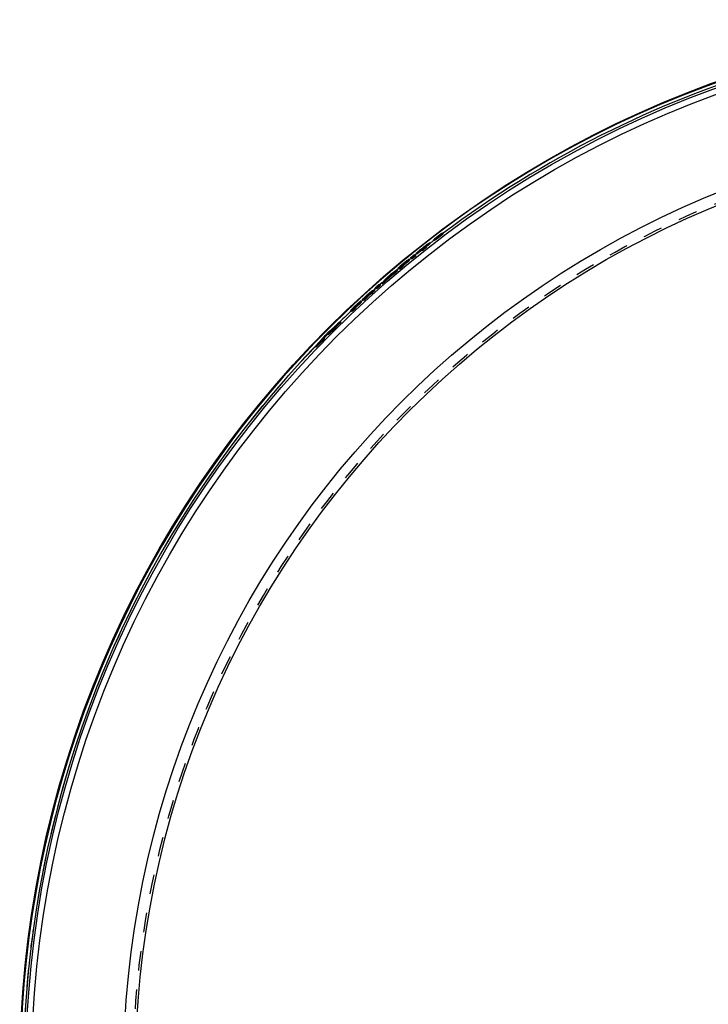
# Model space of a CAD drawing. Header units: millimetres. Extents: x 140 to 860, y 140 to 860.
# Tile 2 of 4: x 145 to 377, y 523 to 855. Entities that reach past the tile are written whole.
import ezdxf

# ---------------------------------------------------------------- set-up
doc = ezdxf.new("R2010")
doc.units = ezdxf.units.MM
doc.header["$LTSCALE"] = 65.185185
doc.linetypes.add('HIDDEN', pattern=[0.2, 0.1, -0.1])
doc.layers.add('KONST.EL_MIT_GEO', color=7, linetype='CONTINUOUS')

msp = doc.modelspace()

# ---------------------------------------------------------------- linework, layer by layer
at = {"layer": 'KONST.EL_MIT_GEO', "color": 8, "linetype": 'HIDDEN'}
for p, q in [((287.46, 782.86), (287.26, 783.08)), ((285.2, 781.14), (285, 781.37)), ((286.02, 781.71), (285.78, 781.98)), ((285.82, 781.94), (286.04, 782.11)), ((286, 782.17), (286.11, 782.25)), ((286.24, 781.88), (286, 782.17)), ((286.02, 781.71), (286.24, 781.88)), ((286.09, 782.19), (286.13, 782.23)), ((286.09, 782.19), (286.13, 782.21)), ((286.29, 781.96), (286.09, 782.19)), ((286.32, 782.01), (286.1, 782.26)), ((286.19, 781.94), (286.31, 782.02)), ((286.21, 781.92), (286.32, 782.01)), ((286.46, 782.05), (286.23, 782.33)), ((286.26, 782.27), (286.49, 782.45)), ((286.51, 782.13), (286.31, 782.36)), ((286.69, 782.22), (286.45, 782.5)), ((286.51, 782.13), (286.69, 782.22)), ((279.48, 777.06), (279.43, 777.12)), ((282.44, 779.4), (282.39, 779.45)), ((275.38, 773.58), (275.33, 773.64)), ((275.71, 773.63), (275.46, 773.92)), ((272.3, 770.54), (272.11, 770.77)), ((273.48, 771.89), (273.28, 772.11)), ((274.07, 772.5), (274.02, 772.56)), ((269.01, 768.07), (268.81, 768.29)), ((269.17, 767.97), (268.97, 768.19)), ((269.67, 768.49), (269.52, 768.67)), ((270.19, 769.08), (269.99, 769.31)), ((270.27, 768.91), (270.07, 769.14)), ((270.24, 768.89), (270.27, 768.91)), ((263.69, 763.19), (263.49, 763.41)), ((264.12, 763.67), (264.04, 763.77)), ((264.59, 763.85), (264.39, 764.08)), ((267.25, 766.2), (267.05, 766.43)), ((261.37, 761.32), (261.18, 761.54)), ((261.94, 761.96), (261.89, 762.02)), ((262.43, 762.11), (262.15, 762.43)), ((262.86, 762.53), (262.66, 762.76)), ((257.43, 757.66), (257.23, 757.88)), ((257.98, 758.31), (257.93, 758.37)), ((259.22, 759.47), (259.18, 759.53)), ((259.55, 759.54), (259.3, 759.82)), ((250.2, 750.38), (250.05, 750.52)), ((250.74, 750.95), (250.53, 751.16)), ((250.82, 751.02), (250.68, 751.15)), ((252.72, 753.1), (252.69, 753.13)), ((247.11, 747.49), (247.08, 747.52)), ((248.15, 748.58), (247.93, 748.78)), ((248.71, 749.14), (248.49, 749.35)), ((249.2, 749.61), (249.17, 749.64)), ((244.96, 744.89), (244.74, 745.1)), ((245.92, 745.89), (245.7, 746.1))]:
    msp.add_line(p, q, dxfattribs=at)
at = {"layer": 'KONST.EL_MIT_GEO', "color": 7, "linetype": 'Continuous'}
for p, q in [((287.8, 783.11), (287.6, 783.34)), ((283.28, 779.72), (283.08, 779.95)), ((284.86, 780.88), (284.66, 781.11)), ((285.76, 782), (285.78, 781.98)), ((286.02, 782.14), (286.09, 782.19)), ((286.23, 782.32), (286.23, 782.32)), ((286.45, 782.5), (286.46, 782.49)), ((278.99, 776.34), (278.79, 776.56)), ((279.67, 776.84), (279.48, 777.06)), ((280.63, 777.32), (280.29, 777.71)), ((281.96, 778.37), (281.62, 778.76)), ((282.63, 779.17), (282.44, 779.4)), ((275.57, 773.36), (275.38, 773.58)), ((276.21, 773.93), (276.01, 774.15)), ((276.34, 774.2), (276.15, 774.43)), ((277.17, 774.54), (276.8, 774.96)), ((278.49, 775.61), (278.13, 776.03)), ((272.37, 770.58), (272.17, 770.8)), ((273.02, 771.12), (272.65, 771.54)), ((273.98, 772.6), (274.02, 772.56)), ((274.32, 772.21), (274.07, 772.5)), ((268.24, 767.43), (268.46, 767.65)), ((268.44, 767.2), (268.24, 767.43)), ((268.44, 767.2), (268.65, 767.42)), ((268.65, 767.42), (268.46, 767.65)), ((269.52, 768.67), (269.47, 768.72)), ((270.69, 769.56), (270.94, 769.74)), ((270.88, 769.34), (270.69, 769.56)), ((270.88, 769.34), (271.14, 769.51)), ((271.14, 769.51), (270.94, 769.74)), ((264.04, 763.77), (263.93, 763.89)), ((264.66, 763.89), (264.46, 764.12)), ((265.29, 764.46), (264.93, 764.88)), ((266.57, 765.58), (266.2, 766)), ((267.2, 766.14), (267.01, 766.37)), ((260.02, 759.85), (259.82, 760.08)), ((260.15, 760.14), (259.95, 760.37)), ((260.94, 760.52), (260.57, 760.94)), ((261.89, 762.02), (261.85, 762.06)), ((262.19, 761.67), (261.94, 761.96)), ((262.56, 762.13), (262.36, 762.35)), ((263.46, 762.8), (263.27, 763.03)), ((257, 756.86), (256.64, 757.27)), ((257.93, 758.37), (257.9, 758.41)), ((258.24, 758.02), (257.98, 758.31)), ((259.42, 759.25), (259.22, 759.47)), ((253.27, 753.25), (253.06, 753.46)), ((250.05, 750.52), (249.98, 750.58)), ((250.68, 751.15), (250.6, 751.22)), ((252.93, 752.89), (252.72, 753.1)), ((247.33, 747.29), (247.11, 747.49)), ((247.22, 747.97), (247.26, 748.01)), ((247.66, 747.66), (247.44, 747.86)), ((248.46, 748.83), (248.25, 749.03)), ((249.05, 749.07), (248.84, 749.27)), ((249.42, 749.4), (249.2, 749.61)), ((244.9, 744.81), (244.69, 745.02)), ((245.26, 745.15), (245.04, 745.36))]:
    msp.add_line(p, q, dxfattribs=at)
for radius in [355, 353, 351, 320, 316]:
    msp.add_circle((500, 500.18), radius, dxfattribs=at)
at = {"layer": 'KONST.EL_MIT_GEO', "color": 8, "linetype": 'HIDDEN'}
msp.add_circle((500, 500.18), 316.75, dxfattribs=at)
at = {"layer": 'KONST.EL_MIT_GEO', "color": 7, "linetype": 'Continuous'}
for centre, radius, start, end in [((500, 500.18), 354.79, 106.5344, 73.2841), ((500, 500.18), 353.79, 136.2, 73.2689), ((500, 500.18), 353.79, 106.5309, 126.8737), ((500, 500.18), 353.79, 127.4706, 127.7883), ((268.17, 805.49), 29.47, 305.5226, 306.245), ((295.04, 769.96), 15.21, 128.6884, 129.7923), ((272.07, 800.12), 23.13, 305.0749, 305.9192), ((299.15, 764.86), 21.77, 128.3002, 128.7375), ((262.45, 813.32), 39.16, 306.2223, 306.5218), ((266.31, 808.1), 32.97, 305.8874, 306.2237), ((301.41, 762), 25.41, 127.9055, 128.3013), ((260.22, 816.34), 42.92, 306.5188, 306.6554), ((262.62, 813.13), 39.21, 306.2215, 306.5207), ((303.23, 759.67), 28.37, 127.5406, 127.9081), ((259.13, 817.81), 44.75, 306.6552, 306.7937), ((257.84, 819.53), 46.9, 306.7944, 307.0525), ((259.85, 816.88), 43.87, 306.5191, 306.794), ((257.1, 820.51), 48.12, 307.0513, 307.3026), ((258.02, 819.33), 46.92, 306.7932, 307.0511), ((258.34, 818.89), 46.08, 307.2996, 307.6937), ((257.3, 820.29), 48.12, 307.05, 307.3012), ((258.09, 819.25), 46.83, 307.3001, 307.5584), ((290.7, 762.97), 18.1, 128.5411, 128.948), ((268.13, 791.31), 18.51, 307.4152, 308.5688), ((292.72, 766.21), 16.8, 126.6895, 127.9622), ((270.2, 795.12), 20.23, 307.9288, 308.2931), ((285.97, 760.7), 16.75, 128.1657, 129.4396), ((286.1, 760.97), 16.75, 128.1206, 129.3944), ((262.71, 789.47), 20.19, 309.3638, 309.7283), ((262.76, 788.96), 20.19, 309.4076, 309.7721), ((500, 500.18), 353.79, 129.0857, 129.2232), ((287.2, 763.41), 15.56, 129.1522, 130.4552), ((500, 500.18), 353.79, 128.6732, 128.8108), ((500, 500.18), 353.79, 130.1049, 130.1246), ((500, 500.18), 353.79, 129.9565, 130.0932), ((283.38, 759.97), 15.79, 129.7551, 131.2969), ((500, 500.18), 353.79, 131.1535, 131.1836), ((285.51, 736.92), 34.59, 130.4658, 131.2364), ((280.27, 743.06), 26.51, 130.0028, 130.4569), ((500, 500.18), 353.79, 131.7582, 131.7918), ((500, 500.18), 353.79, 131.6078, 131.7453), ((252.8, 779.89), 19.57, 311.6848, 312.0476), ((254.67, 777.8), 17.07, 311.6448, 312.8319), ((500, 500.18), 353.79, 131.1952, 131.3324), ((270.68, 747.56), 16.72, 131.5843, 132.8597), ((245.62, 774.58), 20.2, 312.8294, 313.1937), ((500, 500.18), 353.79, 132.5587, 132.6951), ((272.03, 749.64), 16.1, 132.3652, 133.878), ((292.65, 728.8), 45.41, 131.8832, 132.2039), ((252.79, 772.75), 14.07, 312.2048, 312.5744), ((253.25, 772.26), 13.39, 312.5709, 312.9523), ((292.14, 729.37), 44.63, 131.5615, 131.8848), ((254.62, 770.78), 11.37, 312.9477, 313.3783), ((289.95, 731.84), 41.34, 131.2218, 131.5633), ((500, 500.18), 353.79, 133.4302, 134.2743), ((268.28, 746.13), 16.13, 133.2344, 134.7463), ((270.56, 747.28), 16.72, 131.6307, 132.9061), ((245.67, 774.05), 20.21, 312.8774, 313.2417), ((247.7, 753.14), 3.42, 311.6966, 312.689), ((500, 500.18), 353.79, 134.3547, 134.8114), ((244.96, 761.05), 11.41, 314.3567, 314.7984), ((239.18, 755.26), 11.4, 315.6393, 316.081), ((256.75, 742.1), 10.69, 135.1598, 135.6309), ((500, 500.18), 353.79, 136.0891, 136.184), ((246.06, 743.97), 1.74, 139.4568, 140.7668)]:
    msp.add_arc(centre, radius, start, end, dxfattribs=at)
at = {"layer": 'KONST.EL_MIT_GEO', "color": 8, "linetype": 'HIDDEN'}
for centre, radius, start, end in [((500, 500.18), 353.79, 127.7883, 73.4691), ((500, 500.18), 353.79, 126.8737, 127.4706), ((293.94, 771.3), 13.18, 129.2153, 129.8208), ((296.84, 767.75), 17.77, 128.7261, 129.2228), ((299.37, 764.61), 21.8, 128.2936, 128.7304), ((308.42, 752.82), 36.98, 127.3355, 127.6626), ((301.62, 761.75), 25.44, 127.8991, 128.2946), ((265.59, 809.3), 34.05, 306.5767, 306.9532), ((303.91, 758.78), 29.48, 127.1829, 127.5427), ((309.04, 752.02), 37.99, 127.0187, 127.3369), ((303.54, 759.28), 28.57, 127.4496, 127.9009), ((264.66, 810.55), 35.6, 306.9504, 307.1816), ((303.62, 759.16), 29.01, 126.4615, 127.1873), ((308.46, 752.79), 37.03, 126.6933, 127.0201), ((264.74, 810.43), 35.46, 307.181, 307.4802), ((304.12, 758.53), 29.52, 126.8173, 127.4527), ((265.86, 808.98), 33.62, 307.4784, 307.7884), ((307.3, 754.34), 35.09, 126.3498, 126.6935), ((303.25, 759.7), 28.06, 126.3293, 126.8218), ((268.27, 805.88), 29.7, 307.7862, 308.1249), ((305.59, 756.67), 32.21, 125.9874, 126.3517), ((271.24, 802.08), 24.88, 308.1232, 308.5058), ((302.99, 760.24), 27.79, 125.5909, 125.9898), ((274.49, 798.01), 19.67, 308.5016, 308.95), ((300.21, 764.13), 23.01, 125.1484, 125.5922), ((277.93, 793.75), 14.19, 308.9427, 309.5047), ((297.46, 768.05), 18.22, 124.6412, 125.1526), ((262.91, 789.24), 20.19, 309.3624, 309.7269), ((253.01, 774.05), 15.23, 314.5077, 315.1335), ((271.13, 752.52), 13, 131.8043, 132.205), ((245.81, 774.35), 20.2, 312.831, 313.1952), ((247.92, 752.93), 3.42, 311.6955, 312.6879)]:
    msp.add_arc(centre, radius, start, end, dxfattribs=at)
for centre, major_axis, ratio, start_param, end_param in [((500.44, 499.67), (-232.69, 267.68), 0.999998, -0.066671, -0.065472), ((500.44, 499.67), (-232.5, 267.46), 0.999998, -0.066728, -0.065527), ((444.85, 451.3), (279.73, 247.96), 0.980376, 1.297579, 1.29798), ((444.9, 451.34), (279.5, 247.75), 0.980376, 1.297524, 1.298033), ((444.85, 451.29), (279.78, 248), 0.980376, 1.296786, 1.297333), ((500.44, 499.67), (-232.44, 267.39), 0.999998, -0.067931, -0.067111), ((500.44, 499.67), (-232.52, 267.48), 0.999998, -0.053593, -0.04296), ((500.44, 499.67), (-232.52, 267.48), 0.999998, -0.028577, -0.020589), ((500.44, 499.67), (-232.47, 267.43), 0.999998, -0.028583, -0.02299), ((500.44, 499.67), (-232.44, 267.39), 0.999998, -0.027788, -0.022993), ((500.44, 499.67), (-232.67, 267.65), 0.999998, -0.028559, -0.027938), ((473.6, 476.32), (265.8, 240.16), 0.995054, 1.436698, 1.443869), ((527.27, 522.98), (274.48, 229.5), 0.995054, 1.685392, 1.692562), ((500.44, 499.67), (-232.39, 267.33), 0.999998, -0.008241, -0.004162), ((527.25, 522.97), (274.34, 229.38), 0.995054, 1.683207, 1.685236), ((473.61, 476.34), (265.66, 240.04), 0.995054, 1.444108, 1.446047), ((475.21, 477.73), (264.49, 239.54), 0.995597, 1.469859, 1.473001), ((475.19, 477.71), (264.72, 239.74), 0.995597, 1.469848, 1.470197), ((500.44, 499.67), (-232.52, 267.48), 0.999998, 0.021035, 0.024757), ((500.44, 499.67), (-232.47, 267.43), 0.999998, 0.02104, 0.022366), ((500.44, 499.67), (-232.44, 267.39), 0.999998, 0.021043, 0.022369), ((500.44, 499.67), (-232.52, 267.48), 0.999998, 0.031947, 0.039938), ((500.44, 499.67), (-232.47, 267.43), 0.999998, 0.031954, 0.037548), ((500.44, 499.67), (-232.44, 267.39), 0.999998, 0.032758, 0.037554), ((500.44, 499.67), (-232.67, 267.65), 0.999998, 0.031927, 0.032548), ((486.13, 484.74), (237.84, 264.83), 0.998299, 1.455973, 1.46363), ((486.14, 484.74), (237.79, 264.78), 0.998299, 1.458202, 1.463108), ((500.49, 499.71), (255.82, -245.32), 0.999998, 3.109447, 3.123426), ((500.49, 499.71), (255.6, -245.11), 0.999998, 3.10942, 3.12341), ((486.12, 484.73), (238.04, 265.06), 0.998299, 1.455993, 1.456843), ((514.86, 514.7), (254.17, 248.31), 0.998289, 1.647826, 1.661544), ((500.49, 499.71), (255.82, -245.32), 0.999998, 3.131811, 3.137405), ((514.86, 514.7), (254.12, 248.26), 0.998289, 1.650653, 1.657637), ((500.49, 499.71), (255.6, -245.11), 0.999998, 3.131802, 3.137402), ((514.87, 514.71), (254.39, 248.52), 0.998289, 7.943206, 7.944729)]:
    msp.add_ellipse(centre, major_axis=major_axis, ratio=ratio, start_param=start_param, end_param=end_param, dxfattribs=at)
at = {"layer": 'KONST.EL_MIT_GEO', "color": 7, "linetype": 'Continuous'}
for centre, major_axis, ratio, start_param, end_param in [((500.44, 499.67), (-232.72, 267.71), 0.999998, -0.053548, -0.042924), ((500.44, 499.67), (-232.67, 267.65), 0.999998, -0.045848, -0.042932), ((500.44, 499.67), (-232.47, 267.43), 0.999998, -0.045887, -0.042969), ((500.44, 499.67), (-232.67, 267.65), 0.999998, -0.053559, -0.050642), ((500.44, 499.67), (-232.47, 267.43), 0.999998, -0.053604, -0.050685), ((500.44, 499.67), (-232.72, 267.71), 0.999998, -0.028553, -0.020571), ((500.44, 499.67), (-232.67, 267.65), 0.999998, -0.027938, -0.02297), ((500.44, 499.67), (-232.63, 267.62), 0.999998, -0.027764, -0.022974), ((500.44, 499.67), (-232.59, 267.56), 0.999998, -0.02777, -0.022979), ((500.44, 499.67), (-232.39, 267.33), 0.999998, -0.027794, -0.022998), ((473.57, 476.3), (266.02, 240.37), 0.995054, 1.436711, 1.443876), ((527.29, 523), (274.71, 229.7), 0.995054, 1.685395, 1.692559), ((500.44, 499.67), (-232.54, 267.5), 0.999998, -0.010344, -0.002051), ((500.44, 499.67), (-232.34, 267.28), 0.999998, -0.010352, -0.002053), ((500.44, 499.67), (-232.59, 267.56), 0.999998, -0.008234, -0.004158), ((527.28, 522.99), (274.57, 229.58), 0.995054, 1.683212, 1.685239), ((473.59, 476.32), (265.88, 240.24), 0.995054, 1.444025, 1.446053), ((475.19, 477.71), (264.72, 239.74), 0.995597, 1.470197, 1.472987), ((500.44, 499.67), (-232.72, 267.71), 0.999998, 0.021017, 0.024736), ((500.44, 499.67), (-232.67, 267.65), 0.999998, 0.021022, 0.022347), ((500.44, 499.67), (-232.63, 267.62), 0.999998, 0.021025, 0.02235), ((500.44, 499.67), (-232.59, 267.56), 0.999998, 0.020718, 0.022355), ((500.44, 499.67), (-232.39, 267.33), 0.999998, 0.020735, 0.022374), ((475.2, 477.72), (264.59, 239.62), 0.995597, 1.474179, 1.477337), ((475.22, 477.74), (264.36, 239.42), 0.995597, 1.474194, 1.477355), ((500.44, 499.67), (-232.72, 267.71), 0.999998, 0.03192, 0.039904), ((500.44, 499.67), (-232.67, 267.65), 0.999998, 0.032548, 0.037516), ((500.44, 499.67), (-232.63, 267.62), 0.999998, 0.03273, 0.037522), ((500.44, 499.67), (-232.59, 267.56), 0.999998, 0.032737, 0.03753), ((500.44, 499.67), (-232.39, 267.33), 0.999998, 0.032765, 0.037562), ((486.12, 484.73), (237.99, 265), 0.998299, 1.458221, 1.464754), ((486.12, 484.73), (238.04, 265.06), 0.998299, 1.456843, 1.463643), ((500.49, 499.71), (255.79, -245.29), 0.999998, 3.109443, 3.123423), ((500.49, 499.71), (255.57, -245.08), 0.999998, 3.109416, 3.123408), ((500.49, 499.71), (255.79, -245.29), 0.999998, 3.13181, 3.140195), ((514.87, 514.71), (254.39, 248.52), 0.998289, 1.650884, 1.660021), ((500.49, 499.71), (255.57, -245.08), 0.999998, 3.131801, 3.140194), ((514.87, 514.71), (254.34, 248.47), 0.998289, 1.646717, 1.657641), ((514.87, 514.71), (254.39, 248.52), 0.998289, 1.647838, 1.650735), ((514.86, 514.7), (254.12, 248.26), 0.998289, 1.646704, 1.650653), ((486.14, 484.74), (237.79, 264.78), 0.998299, 1.463108, 1.464741)]:
    msp.add_ellipse(centre, major_axis=major_axis, ratio=ratio, start_param=start_param, end_param=end_param, dxfattribs=at)
at = {"layer": 'KONST.EL_MIT_GEO', "color": 8, "linetype": 'HIDDEN'}
for points, knots in [([(284.86, 780.88), (284.85, 780.89), (284.91, 780.94), (284.96, 781), (285.1, 781.12), (285.26, 781.27), (285.48, 781.44), (285.82, 781.71), (286.27, 782.06), (286.74, 782.41), (287.09, 782.66), (287.32, 782.82), (287.5, 782.95), (287.65, 783.05), (287.73, 783.08), (287.79, 783.12), (287.8, 783.11)], [0, 0, 0, 0, 0.010264, 0.038701, 0.084754, 0.146655, 0.222065, 0.308105, 0.498552, 0.689213, 0.775517, 0.851293, 0.913647, 0.960219, 0.989212, 1, 1, 1, 1]), ([(287.26, 783.08), (287.25, 783.1), (287.18, 783.03), (287.13, 783.02), (287.09, 782.99)], [0, 0, 0, 0, 0.26714, 1, 1, 1, 1]), ([(287.19, 783), (287.21, 783.02), (287.23, 783.04), (287.27, 783.08), (287.26, 783.08)], [0, 0, 0, 0, 0.735968, 1, 1, 1, 1]), ([(285, 781.37), (285.01, 781.36), (285.09, 781.42), (285.13, 781.44), (285.17, 781.46)], [0, 0, 0, 0, 0.266867, 1, 1, 1, 1]), ([(285.17, 781.46), (285.19, 781.47), (285.25, 781.51), (285.31, 781.55), (285.36, 781.59)], [0, 0, 0, 0, 0.218002, 1, 1, 1, 1]), ([(285.33, 781.28), (285.29, 781.25), (285.27, 781.21), (285.19, 781.15), (285.2, 781.14)], [0, 0, 0, 0, 0.738815, 1, 1, 1, 1]), ([(285.2, 781.14), (285.2, 781.13), (285.25, 781.17), (285.31, 781.19), (285.43, 781.27), (285.63, 781.41), (285.96, 781.65), (286.37, 781.95), (286.77, 782.27), (287.08, 782.51), (287.28, 782.67), (287.38, 782.76), (287.42, 782.81), (287.46, 782.85), (287.46, 782.86)], [0, 0, 0, 0, 0.010762, 0.039697, 0.086247, 0.14857, 0.310672, 0.501399, 0.691902, 0.853382, 0.915278, 0.961343, 0.989751, 1, 1, 1, 1]), ([(285.21, 781.61), (285.26, 781.65), (285.46, 781.81), (285.67, 781.97), (285.83, 782.1)], [0, 0, 0, 0, 0.229246, 1, 1, 1, 1]), ([(285.5, 781.43), (285.48, 781.41), (285.43, 781.37), (285.37, 781.32), (285.33, 781.28)], [0, 0, 0, 0, 0.281458, 1, 1, 1, 1]), ([(285.36, 781.59), (285.4, 781.62), (285.57, 781.74), (285.74, 781.86), (285.88, 781.96)], [0, 0, 0, 0, 0.219821, 1, 1, 1, 1]), ([(286.1, 782.26), (286.16, 782.3), (286.23, 782.36), (286.31, 782.41), (286.32, 782.42)], [0, 0, 0, 0, 0.777357, 1, 1, 1, 1]), ([(286.23, 782.33), (286.22, 782.34), (286.17, 782.28), (286.14, 782.27), (286.11, 782.25)], [0, 0, 0, 0, 0.295504, 1, 1, 1, 1]), ([(286.13, 782.23), (286.15, 782.25), (286.17, 782.28), (286.24, 782.31), (286.23, 782.32)], [0, 0, 0, 0, 0.706893, 1, 1, 1, 1]), ([(286.3, 782.03), (286.34, 782.07), (286.42, 782.12), (286.53, 782.21), (286.6, 782.24), (286.64, 782.29), (286.65, 782.28)], [0, 0, 0, 0, 0.380016, 0.704047, 0.921066, 1, 1, 1, 1]), ([(286.46, 782.49), (286.46, 782.49), (286.44, 782.47), (286.41, 782.43), (286.35, 782.39), (286.31, 782.36)], [0, 0, 0, 0, 0.070273, 0.269055, 1, 1, 1, 1]), ([(286.42, 782.11), (286.41, 782.12), (286.37, 782.05), (286.33, 782.05), (286.31, 782.02)], [0, 0, 0, 0, 0.295505, 1, 1, 1, 1]), ([(286.32, 782.01), (286.35, 782.03), (286.37, 782.05), (286.44, 782.09), (286.43, 782.1)], [0, 0, 0, 0, 0.706893, 1, 1, 1, 1]), ([(286.4, 782.48), (286.41, 782.48), (286.42, 782.49), (286.44, 782.5), (286.44, 782.5)], [0, 0, 0, 0, 0.61568, 1, 1, 1, 1]), ([(286.66, 782.27), (286.66, 782.26), (286.64, 782.25), (286.6, 782.21), (286.55, 782.16), (286.51, 782.13)], [0, 0, 0, 0, 0.070272, 0.269054, 1, 1, 1, 1]), ([(287.1, 782.64), (287.06, 782.62), (286.9, 782.51), (286.75, 782.39), (286.63, 782.3)], [0, 0, 0, 0, 0.221152, 1, 1, 1, 1]), ([(286.96, 782.8), (286.98, 782.81), (287.03, 782.86), (287.09, 782.91), (287.13, 782.95)], [0, 0, 0, 0, 0.281542, 1, 1, 1, 1]), ([(287.46, 782.86), (287.45, 782.86), (287.41, 782.83), (287.35, 782.81), (287.23, 782.73), (287.15, 782.67), (287.1, 782.64)], [0, 0, 0, 0, 0.072609, 0.267443, 0.580708, 1, 1, 1, 1]), ([(278.99, 776.34), (278.98, 776.34), (279.01, 776.36), (279.03, 776.39), (279.09, 776.45), (279.2, 776.55), (279.39, 776.7), (279.54, 776.83), (279.62, 776.89)], [0, 0, 0, 0, 0.020605, 0.077846, 0.170129, 0.294145, 0.618126, 1, 1, 1, 1]), ([(282.59, 779.23), (282.67, 779.29), (282.83, 779.41), (283.02, 779.56), (283.15, 779.64), (283.21, 779.69), (283.25, 779.71), (283.28, 779.72), (283.28, 779.72)], [0, 0, 0, 0, 0.380516, 0.704062, 0.828234, 0.920903, 0.978721, 1, 1, 1, 1]), ([(275.52, 773.41), (275.61, 773.48), (275.76, 773.61), (275.95, 773.75), (276.07, 773.84), (276.14, 773.89), (276.18, 773.91), (276.2, 773.93), (276.21, 773.92)], [0, 0, 0, 0, 0.381028, 0.704699, 0.828785, 0.921295, 0.978915, 1, 1, 1, 1]), ([(275.66, 773.69), (275.74, 773.76), (275.9, 773.88), (276.09, 774.03), (276.21, 774.12), (276.28, 774.17), (276.31, 774.19), (276.34, 774.2), (276.34, 774.2)], [0, 0, 0, 0, 0.381014, 0.704681, 0.828769, 0.921284, 0.978909, 1, 1, 1, 1]), ([(276.14, 774), (276.12, 773.98), (276.01, 773.88), (275.9, 773.79), (275.81, 773.72)], [0, 0, 0, 0, 0.221178, 1, 1, 1, 1]), ([(277, 774.74), (277, 774.74), (277.02, 774.76), (277.04, 774.79), (277.11, 774.85), (277.22, 774.95), (277.4, 775.1), (277.64, 775.3), (277.88, 775.49), (278.07, 775.64), (278.19, 775.72), (278.26, 775.77), (278.29, 775.79), (278.32, 775.81), (278.32, 775.8)], [0, 0, 0, 0, 0.010386, 0.038879, 0.085027, 0.147026, 0.308579, 0.499231, 0.689999, 0.85189, 0.914128, 0.960549, 0.989336, 1, 1, 1, 1]), ([(272.3, 770.54), (272.32, 770.55), (272.33, 770.56), (272.36, 770.58), (272.37, 770.58)], [0, 0, 0, 0, 0.729509, 1, 1, 1, 1]), ([(272.85, 771.31), (272.85, 771.32), (272.87, 771.34), (272.89, 771.37), (272.96, 771.43), (273.07, 771.53), (273.24, 771.69), (273.4, 771.82), (273.48, 771.89)], [0, 0, 0, 0, 0.020877, 0.078048, 0.170513, 0.29458, 0.618237, 1, 1, 1, 1]), ([(269.01, 768.07), (269.19, 768.25), (269.59, 768.59), (269.98, 768.93), (270.19, 769.08)], [0, 0, 0, 0, 0.499911, 1, 1, 1, 1]), ([(262.35, 762.2), (262.57, 762.4), (262.88, 762.69), (263.29, 763.04), (263.56, 763.26), (263.77, 763.43), (263.95, 763.57), (264.04, 763.63), (264.11, 763.68), (264.12, 763.67)], [0, 0, 0, 0, 0.381715, 0.554152, 0.705272, 0.829446, 0.921836, 0.979135, 1, 1, 1, 1]), ([(263.99, 763.49), (263.98, 763.48), (263.92, 763.42), (263.86, 763.35), (263.81, 763.3)], [0, 0, 0, 0, 0.215705, 1, 1, 1, 1]), ([(264.12, 763.67), (264.13, 763.66), (264.09, 763.61), (264.08, 763.59), (264.06, 763.57)], [0, 0, 0, 0, 0.273561, 1, 1, 1, 1]), ([(264.59, 763.85), (264.61, 763.87), (264.62, 763.87), (264.65, 763.9), (264.66, 763.89)], [0, 0, 0, 0, 0.731585, 1, 1, 1, 1]), ([(265.13, 764.65), (265.12, 764.65), (265.15, 764.68), (265.17, 764.71), (265.23, 764.77), (265.34, 764.87), (265.51, 765.04), (265.74, 765.24), (265.97, 765.44), (266.15, 765.6), (266.27, 765.69), (266.34, 765.74), (266.37, 765.76), (266.4, 765.78), (266.4, 765.77)], [0, 0, 0, 0, 0.010558, 0.039218, 0.085481, 0.147568, 0.309317, 0.500023, 0.69073, 0.852508, 0.914632, 0.96089, 0.989502, 1, 1, 1, 1]), ([(267.2, 766.14), (267.2, 766.15), (267.23, 766.17), (267.24, 766.19), (267.25, 766.2)], [0, 0, 0, 0, 0.270196, 1, 1, 1, 1]), ([(259.37, 759.3), (259.45, 759.38), (259.6, 759.51), (259.78, 759.67), (259.89, 759.76), (259.96, 759.82), (259.99, 759.84), (260.02, 759.86), (260.02, 759.85)], [0, 0, 0, 0, 0.381802, 0.705742, 0.829753, 0.92205, 0.97933, 1, 1, 1, 1]), ([(259.5, 759.59), (259.58, 759.66), (259.72, 759.8), (259.9, 759.96), (260.02, 760.05), (260.08, 760.1), (260.12, 760.12), (260.14, 760.14), (260.15, 760.14)], [0, 0, 0, 0, 0.381796, 0.705732, 0.829743, 0.922041, 0.979325, 1, 1, 1, 1]), ([(259.96, 759.93), (259.93, 759.9), (259.83, 759.8), (259.72, 759.7), (259.64, 759.62)], [0, 0, 0, 0, 0.221355, 1, 1, 1, 1]), ([(260.77, 760.72), (260.77, 760.72), (260.79, 760.74), (260.81, 760.78), (260.87, 760.84), (260.98, 760.94), (261.15, 761.11), (261.29, 761.24), (261.37, 761.32)], [0, 0, 0, 0, 0.021191, 0.078628, 0.171264, 0.295397, 0.618851, 1, 1, 1, 1]), ([(262.43, 762.11), (262.49, 762.16), (262.59, 762.26), (262.74, 762.39), (262.79, 762.47), (262.87, 762.52), (262.86, 762.53)], [0, 0, 0, 0, 0.381427, 0.705347, 0.921973, 1, 1, 1, 1]), ([(262.86, 762.53), (262.85, 762.54), (262.8, 762.48), (262.73, 762.45), (262.6, 762.33), (262.51, 762.25), (262.46, 762.21)], [0, 0, 0, 0, 0.074961, 0.28544, 0.606734, 1, 1, 1, 1]), ([(256.83, 757.05), (256.83, 757.05), (256.85, 757.07), (256.88, 757.11), (256.93, 757.17), (257.04, 757.28), (257.21, 757.44), (257.35, 757.58), (257.43, 757.66)], [0, 0, 0, 0, 0.021304, 0.078851, 0.171573, 0.29575, 0.619131, 1, 1, 1, 1]), ([(252.9, 752.92), (252.95, 752.97), (253.03, 753.04), (253.15, 753.16), (253.22, 753.2), (253.26, 753.26), (253.27, 753.25)], [0, 0, 0, 0, 0.380816, 0.704987, 0.921595, 1, 1, 1, 1]), ([(250.47, 750.64), (250.45, 750.62), (250.38, 750.54), (250.3, 750.47), (250.24, 750.42)], [0, 0, 0, 0, 0.273327, 1, 1, 1, 1]), ([(250.82, 751.02), (250.83, 751.01), (250.77, 750.96), (250.72, 750.89), (250.6, 750.77), (250.52, 750.68), (250.47, 750.64)], [0, 0, 0, 0, 0.078238, 0.296411, 0.620855, 1, 1, 1, 1]), ([(250.74, 750.95), (250.76, 750.97), (250.78, 750.98), (250.82, 751.02), (250.82, 751.02)], [0, 0, 0, 0, 0.733782, 1, 1, 1, 1]), ([(247.3, 747.32), (247.34, 747.36), (247.42, 747.44), (247.54, 747.56), (247.61, 747.6), (247.65, 747.66), (247.66, 747.66)], [0, 0, 0, 0, 0.38119, 0.705468, 0.921917, 1, 1, 1, 1]), ([(248.15, 748.58), (248.19, 748.62), (248.37, 748.81), (248.55, 749), (248.71, 749.14)], [0, 0, 0, 0, 0.220308, 1, 1, 1, 1]), ([(249.05, 749.07), (249.04, 749.08), (249.1, 749.12), (249.14, 749.19), (249.26, 749.31), (249.34, 749.39), (249.39, 749.43)], [0, 0, 0, 0, 0.077569, 0.293924, 0.618487, 1, 1, 1, 1]), ([(244.9, 744.81), (244.9, 744.82), (244.94, 744.85), (244.94, 744.87), (244.96, 744.89)], [0, 0, 0, 0, 0.263643, 1, 1, 1, 1])]:
    msp.add_open_spline(points, degree=3, knots=knots, dxfattribs=at)
at = {"layer": 'KONST.EL_MIT_GEO', "color": 7, "linetype": 'Continuous'}
for points, knots in [([(287.1, 783.04), (287.17, 783.08), (287.28, 783.16), (287.44, 783.27), (287.53, 783.31), (287.59, 783.35), (287.6, 783.34)], [0, 0, 0, 0, 0.41863, 0.732116, 0.927587, 1, 1, 1, 1]), ([(287.6, 783.34), (287.61, 783.33), (287.55, 783.28), (287.49, 783.21), (287.34, 783.09), (287.24, 783), (287.18, 782.95)], [0, 0, 0, 0, 0.070086, 0.264641, 0.578919, 1, 1, 1, 1]), ([(287.8, 783.11), (287.81, 783.1), (287.73, 783.04), (287.66, 782.95), (287.46, 782.8), (287.33, 782.68), (287.25, 782.62)], [0, 0, 0, 0, 0.069791, 0.266615, 0.582234, 1, 1, 1, 1]), ([(283.08, 779.95), (283.09, 779.94), (283.06, 779.92), (283.04, 779.89), (282.98, 779.84), (282.86, 779.74), (282.68, 779.59), (282.52, 779.46), (282.44, 779.4)], [0, 0, 0, 0, 0.020511, 0.077699, 0.169971, 0.294, 0.618041, 1, 1, 1, 1]), ([(282.68, 779.68), (282.71, 779.7), (282.79, 779.75), (282.87, 779.81), (282.92, 779.85)], [0, 0, 0, 0, 0.282417, 1, 1, 1, 1]), ([(282.92, 779.85), (282.94, 779.86), (282.98, 779.89), (283.03, 779.92), (283.06, 779.94)], [0, 0, 0, 0, 0.334309, 1, 1, 1, 1]), ([(283.06, 779.94), (283.07, 779.94), (283.07, 779.95), (283.08, 779.95), (283.08, 779.95)], [0, 0, 0, 0, 0.706069, 1, 1, 1, 1]), ([(284.66, 781.11), (284.65, 781.12), (284.73, 781.19), (284.8, 781.27), (285, 781.43), (285.13, 781.54), (285.21, 781.61)], [0, 0, 0, 0, 0.070318, 0.267313, 0.582736, 1, 1, 1, 1]), ([(285.29, 781.51), (285.16, 781.42), (284.96, 781.28), (284.75, 781.13), (284.68, 781.11)], [0, 0, 0, 0, 0.67642, 1, 1, 1, 1]), ([(285.36, 781.19), (285.29, 781.14), (285.18, 781.07), (285.02, 780.96), (284.93, 780.92), (284.87, 780.87), (284.86, 780.88)], [0, 0, 0, 0, 0.418882, 0.732434, 0.927804, 1, 1, 1, 1]), ([(285.3, 781.65), (285.26, 781.62), (285.18, 781.55), (285.08, 781.46), (285.04, 781.41), (284.99, 781.38), (285, 781.37)], [0, 0, 0, 0, 0.4226, 0.736883, 0.930452, 1, 1, 1, 1]), ([(287.09, 782.99), (287.04, 782.96), (286.8, 782.8), (286.57, 782.63), (286.38, 782.49)], [0, 0, 0, 0, 0.188803, 1, 1, 1, 1]), ([(287.18, 782.95), (287.13, 782.91), (286.91, 782.73), (286.69, 782.56), (286.52, 782.42)], [0, 0, 0, 0, 0.221248, 1, 1, 1, 1]), ([(287.25, 782.62), (287.2, 782.58), (287, 782.42), (286.79, 782.26), (286.63, 782.13)], [0, 0, 0, 0, 0.229193, 1, 1, 1, 1]), ([(278.79, 776.56), (278.79, 776.57), (278.8, 776.58), (278.84, 776.63), (278.96, 776.73), (279.12, 776.87), (279.25, 776.98), (279.33, 777.04)], [0, 0, 0, 0, 0.020135, 0.075348, 0.28564, 0.606813, 1, 1, 1, 1]), ([(278.89, 776.62), (278.86, 776.6), (278.84, 776.59), (278.79, 776.55), (278.79, 776.56)], [0, 0, 0, 0, 0.735714, 1, 1, 1, 1]), ([(279.48, 777.06), (279.42, 777.02), (279.23, 776.87), (279.03, 776.72), (278.89, 776.62)], [0, 0, 0, 0, 0.29831, 1, 1, 1, 1]), ([(279.38, 776.61), (279.33, 776.57), (279.24, 776.5), (279.11, 776.4), (279.04, 776.37), (278.99, 776.33), (278.99, 776.34)], [0, 0, 0, 0, 0.408549, 0.725555, 0.927564, 1, 1, 1, 1]), ([(281.76, 778.6), (281.77, 778.59), (281.75, 778.57), (281.72, 778.54), (281.67, 778.49), (281.56, 778.4), (281.39, 778.26), (281.1, 778.02), (280.77, 777.79), (280.54, 777.59), (280.44, 777.55)], [0, 0, 0, 0, 0.009512, 0.035564, 0.077857, 0.13494, 0.284951, 0.465071, 0.815629, 1, 1, 1, 1]), ([(281.65, 778.08), (281.54, 777.99), (281.32, 777.82), (281.05, 777.6), (280.85, 777.46), (280.74, 777.38), (280.68, 777.35), (280.63, 777.31), (280.63, 777.32)], [0, 0, 0, 0, 0.332232, 0.664634, 0.802511, 0.90867, 0.975754, 1, 1, 1, 1]), ([(281.96, 778.37), (281.97, 778.36), (281.92, 778.33), (281.88, 778.28), (281.77, 778.19), (281.69, 778.12), (281.65, 778.08)], [0, 0, 0, 0, 0.070773, 0.270292, 0.587392, 1, 1, 1, 1]), ([(283.28, 779.72), (283.28, 779.72), (283.27, 779.7), (283.23, 779.65), (283.11, 779.56), (282.95, 779.42), (282.81, 779.31), (282.73, 779.25)], [0, 0, 0, 0, 0.020035, 0.075185, 0.285471, 0.606712, 1, 1, 1, 1]), ([(276.01, 774.15), (276.01, 774.15), (275.99, 774.12), (275.97, 774.09), (275.9, 774.04), (275.79, 773.94), (275.61, 773.78), (275.46, 773.65), (275.38, 773.58)], [0, 0, 0, 0, 0.020672, 0.077951, 0.170247, 0.294257, 0.618197, 1, 1, 1, 1]), ([(276.15, 774.43), (276.15, 774.42), (276.13, 774.4), (276.09, 774.36), (275.98, 774.26), (275.82, 774.11), (275.68, 774), (275.61, 773.94)], [0, 0, 0, 0, 0.0202, 0.075454, 0.285759, 0.606887, 1, 1, 1, 1]), ([(275.62, 773.87), (275.65, 773.9), (275.74, 773.97), (275.84, 774.05), (275.91, 774.09)], [0, 0, 0, 0, 0.299949, 1, 1, 1, 1]), ([(276.21, 773.92), (276.21, 773.92), (276.19, 773.9), (276.15, 773.86), (276.04, 773.76), (275.88, 773.61), (275.75, 773.5), (275.67, 773.44)], [0, 0, 0, 0, 0.020205, 0.075462, 0.285769, 0.606894, 1, 1, 1, 1]), ([(275.75, 774.15), (275.78, 774.17), (275.88, 774.25), (275.98, 774.32), (276.05, 774.37)], [0, 0, 0, 0, 0.299945, 1, 1, 1, 1]), ([(275.91, 774.09), (275.92, 774.1), (275.93, 774.11), (275.95, 774.12), (275.96, 774.12)], [0, 0, 0, 0, 0.537979, 1, 1, 1, 1]), ([(275.96, 774.12), (275.97, 774.13), (275.98, 774.14), (276.01, 774.16), (276.01, 774.15)], [0, 0, 0, 0, 0.730687, 1, 1, 1, 1]), ([(276.05, 774.37), (276.05, 774.37), (276.07, 774.38), (276.08, 774.39), (276.09, 774.4)], [0, 0, 0, 0, 0.537975, 1, 1, 1, 1]), ([(276.09, 774.4), (276.1, 774.41), (276.12, 774.41), (276.14, 774.43), (276.15, 774.43)], [0, 0, 0, 0, 0.730651, 1, 1, 1, 1]), ([(276.34, 774.2), (276.35, 774.19), (276.32, 774.17), (276.29, 774.13), (276.22, 774.07), (276.17, 774.03), (276.14, 774)], [0, 0, 0, 0, 0.070123, 0.265767, 0.579943, 1, 1, 1, 1]), ([(276.8, 774.96), (276.8, 774.97), (276.84, 775), (276.88, 775.06), (276.99, 775.15), (277.06, 775.21), (277.11, 775.25)], [0, 0, 0, 0, 0.071022, 0.270271, 0.587008, 1, 1, 1, 1]), ([(278.29, 775.84), (278.3, 775.83), (278.27, 775.81), (278.25, 775.78), (278.19, 775.73), (278.07, 775.63), (277.89, 775.47), (277.66, 775.28), (277.41, 775.09), (277.23, 774.94), (277.1, 774.85), (277.04, 774.8), (277, 774.79), (276.97, 774.77), (276.97, 774.77)], [0, 0, 0, 0, 0.01037, 0.038854, 0.084998, 0.146998, 0.308566, 0.499245, 0.690043, 0.851946, 0.914178, 0.960585, 0.989355, 1, 1, 1, 1]), ([(278.18, 775.32), (278.07, 775.23), (277.85, 775.05), (277.58, 774.84), (277.39, 774.69), (277.28, 774.6), (277.22, 774.58), (277.17, 774.54), (277.17, 774.54)], [0, 0, 0, 0, 0.332444, 0.66494, 0.802783, 0.908864, 0.975849, 1, 1, 1, 1]), ([(277.38, 775.48), (277.47, 775.55), (277.64, 775.68), (277.84, 775.84), (277.98, 775.94), (278.05, 775.99), (278.09, 776.01), (278.12, 776.04), (278.13, 776.03)], [0, 0, 0, 0, 0.373662, 0.698495, 0.824798, 0.919491, 0.978337, 1, 1, 1, 1]), ([(278.49, 775.61), (278.5, 775.61), (278.45, 775.57), (278.41, 775.52), (278.3, 775.43), (278.22, 775.36), (278.18, 775.32)], [0, 0, 0, 0, 0.070956, 0.270513, 0.587534, 1, 1, 1, 1]), ([(270.99, 769.78), (270.98, 769.77), (270.96, 769.76), (270.95, 769.75), (270.94, 769.74)], [0, 0, 0, 0, 0.5363, 1, 1, 1, 1]), ([(272.17, 770.8), (272.18, 770.79), (272.11, 770.74), (272.05, 770.66), (271.89, 770.53), (271.66, 770.32), (271.35, 770.06), (271.1, 769.86), (270.99, 769.78)], [0, 0, 0, 0, 0.028716, 0.109488, 0.23451, 0.391195, 0.733509, 1, 1, 1, 1]), ([(272.05, 770.27), (271.98, 770.2), (271.69, 769.96), (271.41, 769.71), (271.18, 769.55)], [0, 0, 0, 0, 0.268113, 1, 1, 1, 1]), ([(272.37, 770.58), (272.37, 770.57), (272.33, 770.53), (272.29, 770.48), (272.18, 770.38), (272.1, 770.31), (272.05, 770.27)], [0, 0, 0, 0, 0.071357, 0.27148, 0.588403, 1, 1, 1, 1]), ([(272.11, 770.77), (272.12, 770.78), (272.14, 770.78), (272.17, 770.81), (272.17, 770.8)], [0, 0, 0, 0, 0.729509, 1, 1, 1, 1]), ([(272.65, 771.54), (272.65, 771.55), (272.69, 771.58), (272.73, 771.64), (272.84, 771.73), (272.92, 771.8), (272.96, 771.84)], [0, 0, 0, 0, 0.071205, 0.270976, 0.587618, 1, 1, 1, 1]), ([(274.13, 772.44), (274.13, 772.43), (274.11, 772.41), (274.09, 772.38), (274.03, 772.33), (273.93, 772.24), (273.77, 772.09), (273.47, 771.84), (273.16, 771.6), (272.93, 771.39), (272.83, 771.35)], [0, 0, 0, 0, 0.009595, 0.03568, 0.07793, 0.134923, 0.284782, 0.464737, 0.815194, 1, 1, 1, 1]), ([(274.02, 771.92), (273.92, 771.83), (273.7, 771.64), (273.43, 771.42), (273.24, 771.27), (273.13, 771.18), (273.07, 771.15), (273.02, 771.11), (273.02, 771.12)], [0, 0, 0, 0, 0.331153, 0.663932, 0.802198, 0.908657, 0.975843, 1, 1, 1, 1]), ([(274.32, 772.21), (274.33, 772.2), (274.28, 772.17), (274.24, 772.11), (274.14, 772.02), (274.07, 771.96), (274.02, 771.92)], [0, 0, 0, 0, 0.071178, 0.270471, 0.587146, 1, 1, 1, 1]), ([(268.24, 767.43), (268.15, 767.33), (267.92, 767.12), (267.61, 766.85), (267.35, 766.63), (267.18, 766.48), (267.09, 766.43), (267.02, 766.36), (267.01, 766.37)], [0, 0, 0, 0, 0.239255, 0.584567, 0.748977, 0.882165, 0.96902, 1, 1, 1, 1]), ([(268.34, 767.1), (268.24, 767.01), (268.01, 766.8), (267.71, 766.54), (267.49, 766.35), (267.35, 766.23), (267.27, 766.19), (267.21, 766.13), (267.2, 766.14)], [0, 0, 0, 0, 0.289182, 0.628446, 0.778648, 0.897033, 0.972947, 1, 1, 1, 1]), ([(268.81, 768.29), (268.98, 768.47), (269.36, 768.79), (269.74, 769.12), (269.95, 769.28)], [0, 0, 0, 0, 0.480229, 1, 1, 1, 1]), ([(269.95, 769.28), (269.96, 769.28), (269.97, 769.29), (269.99, 769.3), (269.99, 769.31)], [0, 0, 0, 0, 0.531664, 1, 1, 1, 1]), ([(271.18, 769.55), (271.18, 769.54), (271.16, 769.53), (271.14, 769.52), (271.14, 769.51)], [0, 0, 0, 0, 0.5363, 1, 1, 1, 1]), ([(263.23, 763.37), (263.32, 763.45), (263.48, 763.58), (263.7, 763.77), (263.82, 763.83), (263.91, 763.91), (263.93, 763.89)], [0, 0, 0, 0, 0.417799, 0.732755, 0.929353, 1, 1, 1, 1]), ([(264.46, 764.12), (264.47, 764.11), (264.4, 764.06), (264.35, 763.98), (264.2, 763.84), (263.97, 763.63), (263.67, 763.36), (263.43, 763.15), (263.32, 763.07)], [0, 0, 0, 0, 0.02862, 0.108761, 0.232815, 0.388512, 0.730251, 1, 1, 1, 1]), ([(263.86, 763.79), (263.84, 763.77), (263.72, 763.64), (263.6, 763.51), (263.49, 763.41)], [0, 0, 0, 0, 0.180024, 1, 1, 1, 1]), ([(264.37, 763.59), (264.17, 763.4), (263.9, 763.17), (263.64, 762.94), (263.58, 762.89)], [0, 0, 0, 0, 0.784855, 1, 1, 1, 1]), ([(263.92, 763.88), (263.92, 763.88), (263.9, 763.84), (263.88, 763.82), (263.86, 763.79)], [0, 0, 0, 0, 0.156108, 1, 1, 1, 1]), ([(264.66, 763.89), (264.67, 763.89), (264.62, 763.85), (264.58, 763.8), (264.48, 763.7), (264.41, 763.63), (264.37, 763.59)], [0, 0, 0, 0, 0.071678, 0.271421, 0.58791, 1, 1, 1, 1]), ([(264.39, 764.08), (264.41, 764.09), (264.43, 764.1), (264.46, 764.13), (264.46, 764.12)], [0, 0, 0, 0, 0.731584, 1, 1, 1, 1]), ([(264.93, 764.88), (264.92, 764.88), (264.97, 764.92), (265.01, 764.98), (265.11, 765.07), (265.19, 765.14), (265.23, 765.18)], [0, 0, 0, 0, 0.071804, 0.271627, 0.588281, 1, 1, 1, 1]), ([(265.82, 765.27), (265.67, 765.14), (265.43, 764.95), (265.2, 764.73), (265.11, 764.69)], [0, 0, 0, 0, 0.654416, 1, 1, 1, 1]), ([(265.23, 765.18), (265.33, 765.28), (265.54, 765.47), (265.8, 765.7), (265.99, 765.85), (266.1, 765.94), (266.15, 765.97), (266.2, 766.01), (266.2, 766)], [0, 0, 0, 0, 0.333207, 0.665849, 0.803596, 0.909416, 0.976105, 1, 1, 1, 1]), ([(266.01, 765.05), (265.93, 764.97), (265.76, 764.83), (265.57, 764.66), (265.44, 764.56), (265.36, 764.5), (265.33, 764.48), (265.3, 764.45), (265.29, 764.46)], [0, 0, 0, 0, 0.374377, 0.699443, 0.825655, 0.920137, 0.978679, 1, 1, 1, 1]), ([(266.37, 765.81), (266.38, 765.8), (266.3, 765.74), (266.24, 765.66), (266.08, 765.52), (265.97, 765.41), (265.91, 765.36)], [0, 0, 0, 0, 0.074248, 0.282191, 0.602323, 1, 1, 1, 1]), ([(266.57, 765.58), (266.57, 765.58), (266.53, 765.54), (266.49, 765.49), (266.39, 765.39), (266.32, 765.32), (266.27, 765.28)], [0, 0, 0, 0, 0.071634, 0.271089, 0.587603, 1, 1, 1, 1]), ([(267.01, 766.37), (267.01, 766.37), (267.01, 766.38), (267.02, 766.39), (267.02, 766.4)], [0, 0, 0, 0, 0.286439, 1, 1, 1, 1]), ([(267.02, 766.4), (267.03, 766.4), (267.04, 766.41), (267.05, 766.42), (267.05, 766.43)], [0, 0, 0, 0, 0.44651, 1, 1, 1, 1]), ([(259.82, 760.08), (259.83, 760.07), (259.81, 760.05), (259.78, 760.02), (259.72, 759.96), (259.62, 759.85), (259.45, 759.68), (259.3, 759.55), (259.22, 759.47)], [0, 0, 0, 0, 0.021087, 0.078708, 0.171222, 0.295312, 0.61899, 1, 1, 1, 1]), ([(259.95, 760.37), (259.95, 760.36), (259.93, 760.34), (259.9, 760.3), (259.79, 760.19), (259.64, 760.03), (259.51, 759.91), (259.44, 759.85)], [0, 0, 0, 0, 0.020628, 0.076237, 0.286849, 0.607709, 1, 1, 1, 1]), ([(259.45, 759.78), (259.48, 759.8), (259.57, 759.88), (259.66, 759.96), (259.73, 760.02)], [0, 0, 0, 0, 0.300227, 1, 1, 1, 1]), ([(260.02, 759.85), (260.02, 759.85), (260.01, 759.83), (259.97, 759.78), (259.86, 759.67), (259.71, 759.52), (259.58, 759.4), (259.52, 759.33)], [0, 0, 0, 0, 0.020635, 0.076249, 0.286868, 0.607724, 1, 1, 1, 1]), ([(259.58, 760.07), (259.6, 760.09), (259.7, 760.17), (259.79, 760.25), (259.85, 760.3)], [0, 0, 0, 0, 0.300224, 1, 1, 1, 1]), ([(259.73, 760.02), (259.75, 760.03), (259.78, 760.04), (259.82, 760.09), (259.82, 760.08)], [0, 0, 0, 0, 0.738408, 1, 1, 1, 1]), ([(259.85, 760.3), (259.88, 760.32), (259.9, 760.33), (259.94, 760.37), (259.95, 760.37)], [0, 0, 0, 0, 0.738378, 1, 1, 1, 1]), ([(260.15, 760.14), (260.15, 760.13), (260.12, 760.11), (260.1, 760.07), (260.03, 760), (259.98, 759.96), (259.96, 759.93)], [0, 0, 0, 0, 0.071234, 0.26731, 0.581114, 1, 1, 1, 1]), ([(260.57, 760.94), (260.57, 760.95), (260.61, 760.99), (260.65, 761.04), (260.75, 761.14), (260.82, 761.21), (260.87, 761.25)], [0, 0, 0, 0, 0.071938, 0.271998, 0.588396, 1, 1, 1, 1]), ([(261.99, 761.9), (262, 761.89), (261.98, 761.87), (261.96, 761.84), (261.9, 761.79), (261.81, 761.69), (261.65, 761.54), (261.37, 761.27), (261.06, 761.02), (260.84, 760.8), (260.75, 760.75)], [0, 0, 0, 0, 0.00976, 0.036018, 0.078429, 0.135562, 0.285621, 0.465645, 0.815832, 1, 1, 1, 1]), ([(261.9, 761.37), (261.8, 761.27), (261.59, 761.07), (261.34, 760.84), (261.15, 760.69), (261.04, 760.59), (260.99, 760.56), (260.94, 760.52), (260.94, 760.52)], [0, 0, 0, 0, 0.331687, 0.66465, 0.802865, 0.90918, 0.976135, 1, 1, 1, 1]), ([(262.19, 761.67), (262.2, 761.66), (262.15, 761.63), (262.12, 761.57), (262.01, 761.48), (261.94, 761.41), (261.9, 761.37)], [0, 0, 0, 0, 0.071907, 0.271479, 0.587906, 1, 1, 1, 1]), ([(262.66, 762.76), (262.65, 762.77), (262.59, 762.7), (262.51, 762.65), (262.36, 762.52), (262.26, 762.43), (262.2, 762.38)], [0, 0, 0, 0, 0.0776, 0.294096, 0.618121, 1, 1, 1, 1]), ([(262.43, 762.52), (262.44, 762.53), (262.5, 762.58), (262.55, 762.63), (262.58, 762.66)], [0, 0, 0, 0, 0.284317, 1, 1, 1, 1]), ([(262.58, 762.66), (262.6, 762.69), (262.62, 762.71), (262.67, 762.75), (262.66, 762.76)], [0, 0, 0, 0, 0.736971, 1, 1, 1, 1]), ([(263.32, 763.07), (263.31, 763.06), (263.29, 763.05), (263.28, 763.03), (263.27, 763.03)], [0, 0, 0, 0, 0.53464, 1, 1, 1, 1]), ([(256.64, 757.27), (256.63, 757.28), (256.68, 757.32), (256.71, 757.38), (256.81, 757.47), (256.88, 757.55), (256.93, 757.59)], [0, 0, 0, 0, 0.072196, 0.272383, 0.588707, 1, 1, 1, 1]), ([(258.04, 758.25), (258.04, 758.24), (258.03, 758.22), (258, 758.19), (257.95, 758.14), (257.86, 758.03), (257.7, 757.88), (257.42, 757.61), (257.15, 757.36), (256.92, 757.17), (256.85, 757.1), (256.81, 757.08)], [0, 0, 0, 0, 0.009829, 0.036201, 0.078782, 0.136113, 0.286487, 0.466752, 0.816806, 0.938358, 1, 1, 1, 1]), ([(257.95, 757.7), (257.85, 757.61), (257.64, 757.41), (257.39, 757.17), (257.21, 757.02), (257.11, 756.92), (257.05, 756.89), (257.01, 756.85), (257, 756.86)], [0, 0, 0, 0, 0.333337, 0.666139, 0.803897, 0.909738, 0.976336, 1, 1, 1, 1]), ([(258.24, 758.02), (258.24, 758.01), (258.2, 757.97), (258.16, 757.92), (258.06, 757.82), (257.99, 757.75), (257.95, 757.7)], [0, 0, 0, 0, 0.072165, 0.272183, 0.588793, 1, 1, 1, 1]), ([(252.69, 753.13), (252.72, 753.16), (252.82, 753.26), (252.92, 753.35), (253, 753.42)], [0, 0, 0, 0, 0.296382, 1, 1, 1, 1]), ([(253.06, 753.46), (253.07, 753.45), (253, 753.41), (252.96, 753.34), (252.84, 753.22), (252.76, 753.14), (252.72, 753.1)], [0, 0, 0, 0, 0.07738, 0.293699, 0.618336, 1, 1, 1, 1]), ([(253, 753.42), (253.01, 753.43), (253.03, 753.44), (253.05, 753.46), (253.06, 753.46)], [0, 0, 0, 0, 0.733973, 1, 1, 1, 1]), ([(253.27, 753.25), (253.28, 753.25), (253.23, 753.21), (253.2, 753.15), (253.1, 753.06), (253.04, 752.99), (253, 752.95)], [0, 0, 0, 0, 0.074484, 0.283633, 0.604631, 1, 1, 1, 1]), ([(250.6, 751.22), (250.61, 751.22), (250.58, 751.19), (250.55, 751.15), (250.48, 751.08), (250.37, 750.96), (250.22, 750.81), (250.09, 750.68), (250.03, 750.62)], [0, 0, 0, 0, 0.025779, 0.0983, 0.211938, 0.357643, 0.694595, 1, 1, 1, 1]), ([(250.53, 751.16), (250.54, 751.18), (250.57, 751.19), (250.6, 751.23), (250.6, 751.22)], [0, 0, 0, 0, 0.733783, 1, 1, 1, 1]), ([(247.08, 747.52), (247.11, 747.55), (247.21, 747.65), (247.31, 747.76), (247.39, 747.82)], [0, 0, 0, 0, 0.296534, 1, 1, 1, 1]), ([(247.44, 747.86), (247.45, 747.85), (247.39, 747.81), (247.35, 747.74), (247.23, 747.62), (247.16, 747.54), (247.11, 747.49)], [0, 0, 0, 0, 0.077636, 0.294008, 0.618549, 1, 1, 1, 1]), ([(247.39, 747.82), (247.4, 747.83), (247.42, 747.84), (247.44, 747.87), (247.44, 747.86)], [0, 0, 0, 0, 0.73481, 1, 1, 1, 1]), ([(247.66, 747.66), (247.67, 747.65), (247.62, 747.61), (247.59, 747.55), (247.49, 747.46), (247.43, 747.39), (247.39, 747.35)], [0, 0, 0, 0, 0.074762, 0.283978, 0.604869, 1, 1, 1, 1]), ([(247.93, 748.78), (247.97, 748.83), (248.15, 749.02), (248.34, 749.21), (248.49, 749.35)], [0, 0, 0, 0, 0.220308, 1, 1, 1, 1]), ([(248.84, 749.27), (248.83, 749.28), (248.87, 749.32), (248.88, 749.34), (248.9, 749.36)], [0, 0, 0, 0, 0.263041, 1, 1, 1, 1]), ([(249.2, 749.61), (249.16, 749.57), (249.07, 749.49), (248.96, 749.37), (248.89, 749.33), (248.84, 749.26), (248.84, 749.27)], [0, 0, 0, 0, 0.381099, 0.705354, 0.92184, 1, 1, 1, 1]), ([(248.9, 749.36), (248.92, 749.38), (248.98, 749.45), (249.05, 749.52), (249.11, 749.58)], [0, 0, 0, 0, 0.205667, 1, 1, 1, 1]), ([(249.11, 749.11), (249.1, 749.1), (249.08, 749.09), (249.06, 749.06), (249.05, 749.07)], [0, 0, 0, 0, 0.734607, 1, 1, 1, 1]), ([(249.42, 749.4), (249.39, 749.37), (249.29, 749.27), (249.18, 749.17), (249.11, 749.11)], [0, 0, 0, 0, 0.296487, 1, 1, 1, 1]), ([(244.69, 745.02), (244.68, 745.02), (244.7, 745.04), (244.71, 745.06), (244.72, 745.07)], [0, 0, 0, 0, 0.263259, 1, 1, 1, 1]), ([(245.04, 745.36), (245, 745.32), (244.92, 745.24), (244.81, 745.11), (244.74, 745.07), (244.69, 745.01), (244.69, 745.02)], [0, 0, 0, 0, 0.381613, 0.705524, 0.922045, 1, 1, 1, 1]), ([(245.26, 745.15), (245.22, 745.11), (245.14, 745.03), (245.02, 744.91), (244.96, 744.87), (244.91, 744.8), (244.9, 744.81)], [0, 0, 0, 0, 0.381613, 0.705524, 0.922045, 1, 1, 1, 1])]:
    msp.add_open_spline(points, degree=3, knots=knots, dxfattribs=at)
at = {"layer": 'KONST.EL_MIT_GEO', "color": 8, "linetype": 'HIDDEN'}
for points in [[(286.32, 782.42), (286.35, 782.44), (286.37, 782.46), (286.4, 782.48)], [(287.13, 782.95), (287.15, 782.96), (287.17, 782.98), (287.19, 783)], [(264.06, 763.57), (264.03, 763.54), (264.01, 763.52), (263.99, 763.49)]]:
    msp.add_open_spline(points, degree=3, dxfattribs=at)
at = {"layer": 'KONST.EL_MIT_GEO', "color": 7, "linetype": 'Continuous'}
for points in [[(268.44, 767.2), (268.41, 767.17), (268.38, 767.14), (268.34, 767.1)], [(263.58, 762.89), (263.54, 762.86), (263.5, 762.83), (263.46, 762.8)]]:
    msp.add_open_spline(points, degree=3, dxfattribs=at)

doc.saveas('drawing.dxf')
